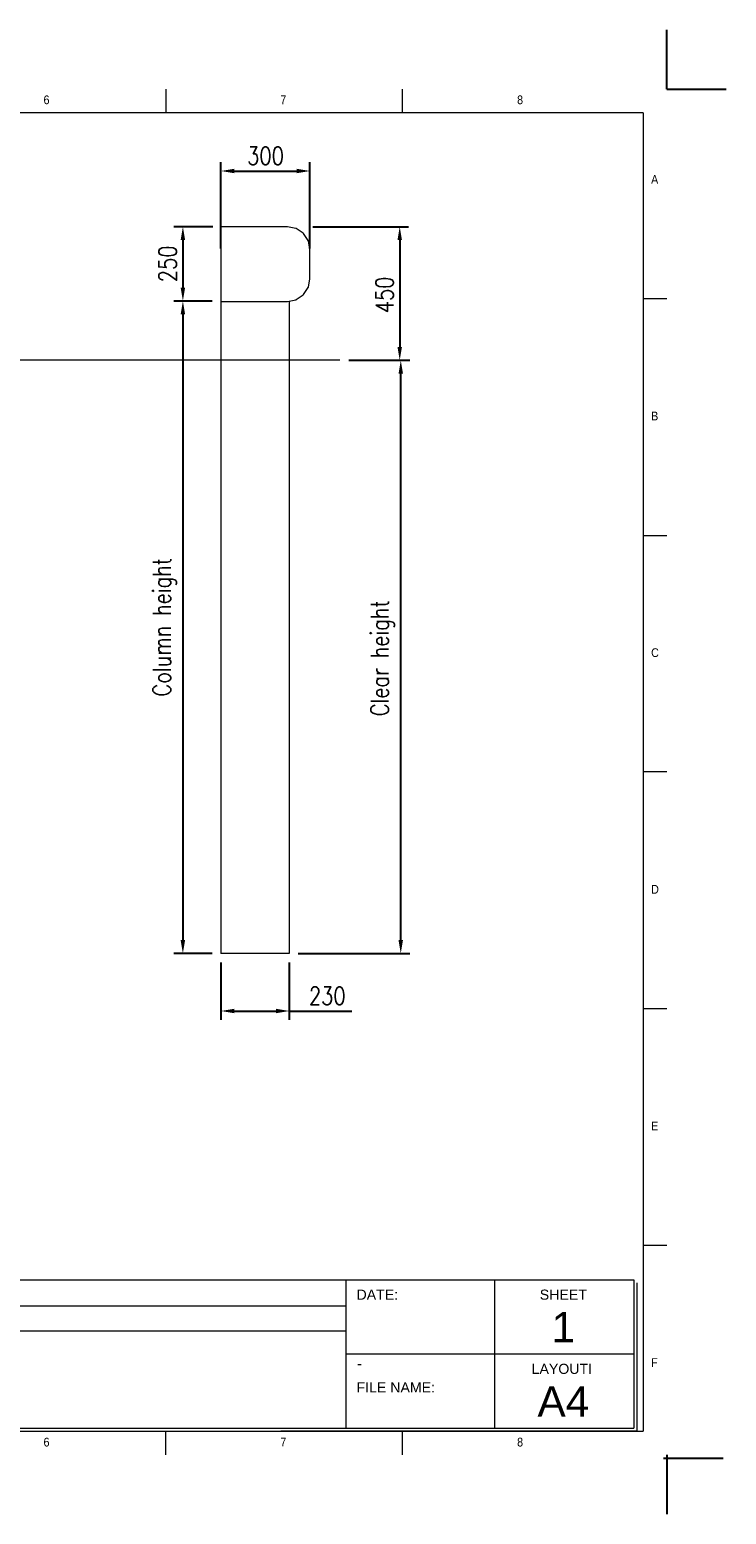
# Model space of a CAD drawing. Header units: inches. Extents: x 0 to 13926, y 0 to 5002.
# Tile 9 of 9: x 11581 to 13926, y 0 to 5002. Entities that reach past the tile are written whole.
import ezdxf

# ---------------------------------------------------------------- set-up
doc = ezdxf.new("R2010")
doc.units = ezdxf.units.IN
doc.header["$MEASUREMENT"] = 0
doc.layers.add('FORMAT', color=7, linetype='Continuous')
doc.styles.add('NYIP', font='romans.shx', dxfattribs={"width": 0.8})
doc.styles.add('SLDTEXTSTYLE0', font='GOTHIC.TTF', dxfattribs={"width": 0.913})
doc.styles.get("Standard").update_dxf_attribs({"font": 'arial.ttf'})
doc.dimstyles.new('STANDARD35', dxfattribs={"dimscale": 35, "dimtxt": 2, "dimasz": 1.5, "dimexe": 1, "dimexo": 1, "dimgap": 0.7, "dimtad": 1, "dimdec": 0, "dimdsep": 46, "dimtxsty": 'NYIP', "dimcen": 0, "dimclrd": 1, "dimclre": 1, "dimclrt": 2, "dimadec": 0, "dimazin": 0, "dimtfac": 1, "dimtdec": 0, "dimtix": 1, "dimtmove": 0, "dimatfit": 3, "dimfxl": 0, "dimtvp": 1, "dimtolj": 1, "dimtzin": 0, "dimarcsym": 0})

# ---------------------------------------------------------------- blocks, each defined once
blk = doc.blocks.new('A$C7C9C4F3F')
at = {"color": 7, "lineweight": 5}
for p, q in [((8295, 11245), (8295, 11504)), ((0, 1766), (199, 1766))]:
    blk.add_line(p, q, dxfattribs=at)
at = {"layer": 'FORMAT', "color": 7, "lineweight": 5}
for p, q in [((2216, 11304), (2216, 11504)), ((4209, 11504), (4209, 11304)), ((6202, 11304), (6202, 11504)), ((10188, 11304), (10188, 11504)), ((12181, 11504), (12181, 11304)), ((14174, 11304), (14174, 11504)), ((16199, 11304), (199, 11304)), ((199, 11304), (199, 199)), ((16199, 11304), (16199, 199)), ((199, 9738), (0, 9738)), ((16399, 9738), (16199, 9738)), ((0, 7745), (199, 7745)), ((16199, 7745), (16399, 7745)), ((0, 5752), (199, 5752)), ((16399, 5752), (16199, 5752)), ((0, 3759), (199, 3759)), ((16199, 3759), (16399, 3759)), ((16199, 1766), (16399, 1766)), ((8295, 0), (8295, 258)), ((199, 199), (16199, 199)), ((2224, 0), (2224, 199)), ((4018, 199), (4018, 0)), ((6210, 0), (6210, 199)), ((10188, 0), (10188, 199)), ((12181, 0), (12181, 199)), ((14174, 0), (14174, 199))]:
    blk.add_line(p, q, dxfattribs=at)
at = {"color": 7, "lineweight": 5, "char_height": 73.8, "attachment_point": 1, "style": 'SLDTEXTSTYLE0'}
for s, insert in [('1', (1203, 11450)), ('2', (3180, 11450)), ('3', (5173, 11450)), ('4', (7166, 11450)), ('5', (9159, 11450)), ('6', (11152, 11450)), ('7', (13145, 11450)), ('8', (15138, 11450)), ('A', (66, 10780)), ('A', (16266, 10780)), ('B', (66, 8787)), ('B', (16266, 8787)), ('C', (66, 6794)), ('C', (16266, 6794)), ('D', (66, 4801)), ('D', (16266, 4801)), ('E', (66, 2808)), ('1', (1012, 145)), ('2', (2988, 145)), ('3', (4981, 145)), ('4', (6974, 145))]:
    blk.add_mtext(s, dxfattribs=dict(at, insert=insert))
at = {"layer": 'FORMAT', "color": 7, "lineweight": 5, "char_height": 73.8, "attachment_point": 1, "style": 'SLDTEXTSTYLE0'}
for s, insert in [('E', (16266, 2808)), ('F', (66, 815)), ('F', (16266, 815)), ('5', (9159, 145)), ('6', (11152, 145)), ('7', (13145, 145)), ('8', (15138, 145))]:
    blk.add_mtext(s, dxfattribs=dict(at, insert=insert))
blk = doc.blocks.new('*D72')
at = {"color": 7, "lineweight": -2}
for p, q in [((12197.3, 4338.3), (12066.5, 4338.3)), ((12096.5, 4293.3), (12096.5, 4132.8)), ((12194.8, 4087.8), (12066.5, 4087.8))]:
    blk.add_line(p, q, dxfattribs=at)
at = {"color": 7}
for points in [[(12104, 4293.3), (12089, 4293.3), (12096.5, 4338.3)], [(12089, 4132.8), (12104, 4132.8), (12096.5, 4087.8)]]:
    blk.add_solid(points, dxfattribs=at)
at = {"layer": 'Defpoints', "color": 0}
for p in [(12227.3, 4338.3), (12096.5, 4087.8), (12224.8, 4087.8)]:
    blk.add_point(p, dxfattribs=at)
at = {"color": 7, "lineweight": 0, "insert": (12045.5, 4213.1), "char_height": 60, "attachment_point": 5, "rotation": 90, "style": 'NYIP'}
blk.add_mtext('\\A1;250', dxfattribs=at)
blk = doc.blocks.new('*D73')
at = {"color": 7, "lineweight": -2}
for p, q in [((12194.8, 4087.8), (12066.5, 4087.8)), ((12096.5, 4042.8), (12096.5, 1934.8)), ((12194.8, 1889.8), (12066.5, 1889.8))]:
    blk.add_line(p, q, dxfattribs=at)
at = {"color": 7}
for points in [[(12104, 4042.8), (12089, 4042.8), (12096.5, 4087.8)], [(12089, 1934.8), (12104, 1934.8), (12096.5, 1889.8)]]:
    blk.add_solid(points, dxfattribs=at)
at = {"layer": 'Defpoints', "color": 0}
for p in [(12224.8, 4087.8), (12096.5, 1889.8), (12224.8, 1889.8)]:
    blk.add_point(p, dxfattribs=at)
at = {"color": 7, "lineweight": 0, "insert": (12035.5, 2988.8), "char_height": 60, "attachment_point": 5, "rotation": 90, "style": 'NYIP'}
blk.add_mtext('\\A1;Column height^J', dxfattribs=at)
blk = doc.blocks.new('*D74')
at = {"color": 7, "lineweight": -2}
for p, q in [((12533.8, 4338.3), (12856.6, 4338.3)), ((12826.6, 4293.3), (12826.6, 3933.3)), ((12655.4, 3888.3), (12856.6, 3888.3))]:
    blk.add_line(p, q, dxfattribs=at)
at = {"color": 7}
for points in [[(12834.1, 4293.3), (12819.1, 4293.3), (12826.6, 4338.3)], [(12819.1, 3933.3), (12834.1, 3933.3), (12826.6, 3888.3)]]:
    blk.add_solid(points, dxfattribs=at)
at = {"layer": 'Defpoints', "color": 0}
for p in [(12503.8, 4338.3), (12625.4, 3888.3), (12826.6, 3888.3)]:
    blk.add_point(p, dxfattribs=at)
at = {"color": 7, "lineweight": 0, "insert": (12775.6, 4108.5), "char_height": 60, "attachment_point": 5, "rotation": 90, "style": 'NYIP'}
blk.add_mtext('\\A1;450', dxfattribs=at)
blk = doc.blocks.new('*D75')
at = {"color": 7, "lineweight": -2}
for p, q in [((12655.4, 3888.3), (12860.1, 3888.3)), ((12830.1, 1934.8), (12830.1, 3843.3)), ((12484.8, 1889.8), (12860.1, 1889.8))]:
    blk.add_line(p, q, dxfattribs=at)
at = {"color": 7}
for points in [[(12837.6, 3843.3), (12822.6, 3843.3), (12830.1, 3888.3)], [(12822.6, 1934.8), (12837.6, 1934.8), (12830.1, 1889.8)]]:
    blk.add_solid(points, dxfattribs=at)
at = {"layer": 'Defpoints', "color": 0}
for p in [(12625.4, 3888.3), (12830.1, 3888.3), (12454.8, 1889.8)]:
    blk.add_point(p, dxfattribs=at)
at = {"color": 7, "lineweight": 0, "insert": (12769.1, 2884.3), "char_height": 60, "attachment_point": 5, "rotation": 90, "style": 'NYIP'}
blk.add_mtext('\\A1;Clear height', dxfattribs=at)
blk = doc.blocks.new('*D76')
at = {"color": 7, "lineweight": -2}
for p, q in [((12224.8, 1859.8), (12224.8, 1666)), ((12454.8, 1859.8), (12454.8, 1666)), ((12269.8, 1696), (12409.8, 1696)), ((12454.8, 1696), (12665.2, 1696))]:
    blk.add_line(p, q, dxfattribs=at)
at = {"color": 7}
for points in [[(12269.8, 1703.5), (12269.8, 1688.5), (12224.8, 1696)], [(12409.8, 1688.5), (12409.8, 1703.5), (12454.8, 1696)]]:
    blk.add_solid(points, dxfattribs=at)
at = {"layer": 'Defpoints', "color": 0}
for p in [(12224.8, 1889.8), (12454.8, 1889.8), (12454.8, 1696)]:
    blk.add_point(p, dxfattribs=at)
at = {"color": 7, "lineweight": 0, "insert": (12582.5, 1747), "char_height": 60, "attachment_point": 5, "style": 'NYIP'}
blk.add_mtext('\\A1;230', dxfattribs=at)
blk = doc.blocks.new('*D80')
at = {"color": 7, "lineweight": -2}
for p, q in [((12224.8, 4265.1), (12224.8, 4555.8)), ((12524.5, 4265.1), (12524.5, 4555.8)), ((12269.8, 4525.8), (12479.5, 4525.8))]:
    blk.add_line(p, q, dxfattribs=at)
at = {"color": 7}
for points in [[(12269.8, 4533.3), (12269.8, 4518.3), (12224.8, 4525.8)], [(12479.5, 4518.3), (12479.5, 4533.3), (12524.5, 4525.8)]]:
    blk.add_solid(points, dxfattribs=at)
at = {"layer": 'Defpoints', "color": 0}
for p in [(12524.5, 4525.8), (12224.8, 4235.1), (12524.5, 4235.1)]:
    blk.add_point(p, dxfattribs=at)
at = {"color": 7, "lineweight": 0, "insert": (12374.7, 4576.8), "char_height": 60, "attachment_point": 5, "style": 'NYIP'}
blk.add_mtext('\\A1;300', dxfattribs=at)

msp = doc.modelspace()

# ---------------------------------------------------------------- linework, layer by layer
at = {"color": 2}
for p, q in [((13726.1, 4801.9), (13726.1, 5001.9)), ((13726.1, 4801.9), (13926.1, 4801.9)), ((13726.1, 200.4), (13726.1, 0.4))]:
    msp.add_line(p, q, dxfattribs=at)
at = {"color": 7, "lineweight": 5}
for p, q in [((12224.8, 4335.8), (12224.8, 4087.8)), ((12448.1, 4338), (12227.3, 4338)), ((12476.8, 4332.4), (12448.8, 4337.9)), ((12501.6, 4316.1), (12478.1, 4331.8)), ((12518.3, 4291.6), (12502.6, 4315.1)), ((12524.4, 4262.3), (12518.9, 4290.3)), ((12524.5, 4163), (12524.5, 4261.6)), ((12518.9, 4134.3), (12524.4, 4162.3)), ((12478.1, 4092.8), (12501.6, 4108.5)), ((12502.6, 4109.5), (12518.3, 4133)), ((12224.8, 4087.8), (12224.8, 1889.8)), ((12224.8, 4086.6), (12448.6, 4086.6)), ((12448.6, 4086.6), (12476.8, 4092.2)), ((12454.8, 4087.8), (12454.8, 1889.8)), ((12454.8, 1889.8), (12224.8, 1889.8))]:
    msp.add_line(p, q, dxfattribs=at)
at = {"color": 7, "lineweight": 0}
msp.add_line((12625.4, 3888.3), (8170.3, 3888.3), dxfattribs=at)
at = {"lineweight": 5}
for p, q in [((11055.4, 790.5), (13614.6, 790.5)), ((12645.6, 790.5), (12645.6, 290.5)), ((13145.6, 790.5), (13145.6, 290.5)), ((13614.6, 790.5), (13614.6, 290.5)), ((13624.9, 780.2), (13624.9, 280.2)), ((11057.4, 702.9), (12645.6, 702.9)), ((11057.4, 619), (12645.6, 619)), ((12645.6, 540.5), (13614.6, 540.5)), ((11055.4, 290.5), (13614.6, 290.5)), ((11065.7, 280.2), (13624.9, 280.2)), ((13624.9, 280.2), (12426, 280.2)), ((12436.3, 280.2), (13624.9, 280.2))]:
    msp.add_line(p, q, dxfattribs=at)
at = {"color": 7}
msp.add_line((13715, 190.1), (13915, 190.1), dxfattribs=at)
at = {"color": 7, "lineweight": 5}
for centre, radius, start, end in [((12227.3, 4335.5), 2.51, 89.8054, 172.8903), ((12448.1, 4334.4), 3.57, 78.75, 90), ((12476.1, 4328.9), 3.57, 56.25, 78.75), ((12499.6, 4313.1), 3.57, 33.75, 56.25), ((12515.4, 4289.6), 3.57, 11.25, 33.75), ((12520.9, 4261.6), 3.57, 0, 11.25), ((12520.9, 4163), 3.57, 348.75, 0), ((12499.6, 4111.5), 3.57, 303.75, 326.25), ((12515.4, 4135), 3.57, 326.25, 348.75), ((12476.1, 4095.7), 3.57, 281.25, 303.75)]:
    msp.add_arc(centre, radius, start, end, dxfattribs=at)

# ---------------------------------------------------------------- block references
at = {"xscale": 0.4, "yscale": 0.4, "zscale": 0.4}
msp.add_blockref('A$C7C9C4F3F', (7166.6, 200.4), dxfattribs=at)

# ---------------------------------------------------------------- texts
at = {"lineweight": 5}
for s, insert, char_height, width, attachment_point in [('{\\fArial|b0|i0|c0|p34;DATE:}', (12681.2, 757.5), 34.043, 578.728, 1), ('{\\fArial|b0|i0|c0|p34;SHEET}', (13298, 757.5), 34.043, 578.728, 1), ('{\\fArial|b0|i0|c0|p34;1}', (13377.5, 681.7), 102, 223.943, 2), ('{\\fArial|b0|i0|c0|p34;\\H0.752x;-}', (12682.1, 528), 50, 1044.717, 1), ('{\\fArial|b0|i0|c0|p34;LAYOUTI}', (13270.7, 507.5), 34.043, 578.728, 1), ('{\\fArial|b0|i0|c0|p34;FILE NAME:}', (12681.2, 444.9), 34.043, 578.728, 1), ('{\\fArial|b0|i0|c0|p34;A4}', (13377.5, 431.7), 102, 223.943, 2)]:
    msp.add_mtext(s, dxfattribs=dict(at, insert=insert, char_height=char_height, width=width, attachment_point=attachment_point))

# ---------------------------------------------------------------- dimensions: what is measured, and where the dimension line sits
at = {"color": 7, "lineweight": 0}
dim = msp.add_linear_dim(base=(12524.5, 4525.8), p1=(12224.8, 4235.1), p2=(12524.5, 4235.1), dimstyle='STANDARD35', override={"dimscale": 30, "dimclrd": 7, "dimclre": 7, "dimclrt": 7}, dxfattribs=at)
dim.commit()
dim.dimension.update_dxf_attribs({"geometry": '*D80', "text_midpoint": (12374.7, 4576.8)})
dim = msp.add_linear_dim(base=(12096.50677, 4087.800969), p1=(12227.305554, 4338.300967), p2=(12224.805553, 4087.800969), angle=90, dimstyle='STANDARD35', override={"dimscale": 30, "dimclrd": 7, "dimclre": 7, "dimclrt": 7}, dxfattribs=at)
dim.commit()
dim.dimension.update_dxf_attribs({"geometry": '*D72', "text_midpoint": (12045.50677, 4213.050968)})
dim = msp.add_linear_dim(base=(12826.6, 3888.3), p1=(12503.8, 4338.3), p2=(12625.4, 3888.3), angle=90, dimstyle='STANDARD35', override={"dimscale": 30, "dimclrd": 7, "dimclre": 7, "dimclrt": 7}, dxfattribs=at)
dim.commit()
dim.dimension.update_dxf_attribs({"geometry": '*D74', "text_midpoint": (12826.6, 4108.5), "dimtype": 160})
dim = msp.add_linear_dim(base=(12096.5, 1889.8), p1=(12224.8, 4087.8), p2=(12224.8, 1889.8), angle=90, text='Column height^J', dimstyle='STANDARD35', override={"dimscale": 30, "dimclrd": 7, "dimclre": 7, "dimclrt": 7}, dxfattribs=at)
dim.commit()
dim.dimension.update_dxf_attribs({"geometry": '*D73', "text_midpoint": (12035.5, 2988.8)})
dim = msp.add_linear_dim(base=(12830.1, 3888.3), p1=(12454.8, 1889.8), p2=(12625.4, 3888.3), angle=90, text='Clear height', dimstyle='STANDARD35', override={"dimscale": 30, "dimclrd": 7, "dimclre": 7, "dimclrt": 7}, dxfattribs=at)
dim.commit()
dim.dimension.update_dxf_attribs({"geometry": '*D75', "text_midpoint": (12830.1, 2884.3), "dimtype": 160})
dim = msp.add_linear_dim(base=(12454.8, 1696), p1=(12224.8, 1889.8), p2=(12454.8, 1889.8), dimstyle='STANDARD35', override={"dimscale": 30, "dimclrd": 7, "dimclre": 7, "dimclrt": 7}, dxfattribs=at)
dim.commit()
dim.dimension.update_dxf_attribs({"geometry": '*D76', "text_midpoint": (12582.5, 1696), "dimtype": 160})

doc.saveas('drawing.dxf')
